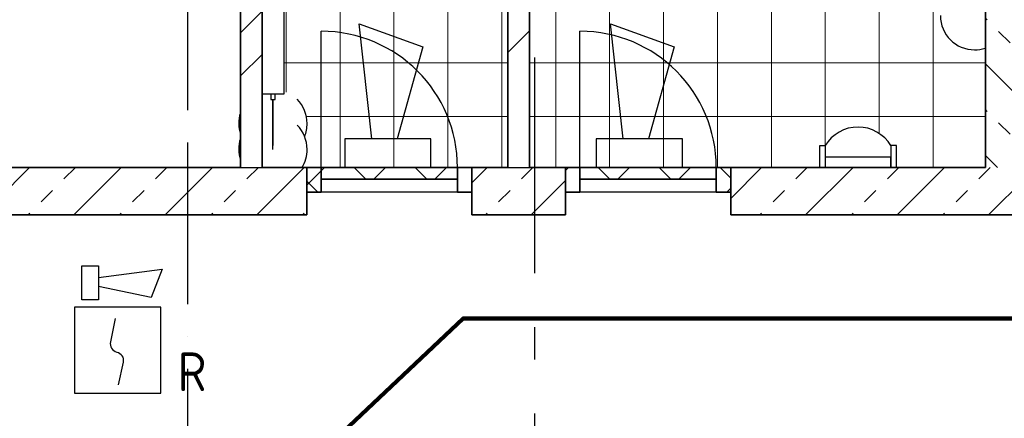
# Model space of a CAD drawing. Header units: millimetres. Extents: x -285236 to 84130, y -470 to 79511.
# Tile 165 of 192: x 4241 to 8806, y 49890 to 51738. Entities that reach past the tile are written whole.
import ezdxf
from ezdxf.enums import TextEntityAlignment as Align

# ---------------------------------------------------------------- set-up
doc = ezdxf.new("R2010")
doc.units = ezdxf.units.MM
doc.linetypes.add('NLRS_stramien', pattern=[1650, 1000, -250, 150, -250])
doc.linetypes.add('SW_doorsnedelijn', pattern=[1950, 750, -150, 0, -150, 750, -150])
doc.layers.add('EL6511--', color=3, linetype='Continuous')
doc.layers.add('XREF', color=254, linetype='Continuous')
doc.styles.add('STABICAD-018', font='ISOCP.SHX', dxfattribs={"height": 180})
pattern_1 = [(0, (-29773.96, 17038.63), (0, 250), []), (90, (-29773.96, 17038.63), (-250, 2e-14), [])]
pattern_2 = [(45, (-29773.96, 17038.63), (-141.42136, 141.42136), []), (135, (-29773.96, 17038.63), (-141.42136, -141.42136), [])]
pattern_3 = [(45, (-29773.96, 17038.63), (-141.42136, 141.42136), []), (135, (-29773.96, 17038.63), (-141.42136, -141.42136), [])]

# ---------------------------------------------------------------- blocks, each defined once
blk = doc.blocks.new('VB655IS2')
at = {"color": 0, "linetype": 'Continuous'}
blk.add_lwpolyline([(-1.667, 2.333), (-1.667, 3.909), (-0.89, 3.909), (-0.89, 2.333)], close=True, dxfattribs=at)
blk.add_lwpolyline([(-0.89, 3.371), (2.061, 3.756), (1.543, 2.449), (-0.89, 2.948)], dxfattribs=at)
blk = doc.blocks.new('*U137')
at = {"color": 0, "linetype": 'Continuous'}
for p, q in [((-2, 2), (-2, -2)), ((2, 2), (-2, 2)), ((2, -2), (2, 2)), ((-2, -2), (2, -2))]:
    blk.add_line(p, q, dxfattribs=at)
blk.add_lwpolyline([(-0.115, 1.468), (-0.337, 0.383, 0.399092), (-0.043, -0.089, -0.403068), (0.246, -0.559), (0.017, -1.602)], format="xyb", dxfattribs=at)
at = {"color": 0, "linetype": 'Continuous', "lineweight": 100}
blk.add_blockref('VB655IS2', (0, 0), dxfattribs=at)
at = {"color": 0, "linetype": 'Continuous', "style": 'STABICAD-018'}
for tag, p in [('CODING1', (-1.221, 12.191)), ('CODING2', (-0.947, 9.731)), ('ARTICLECODE', (0.777, 6.96)), ('FIREPROTECTION_PANEL', (0.777, 4.649)), ('FIREPROTECTION_ZONE', (0.049, 2.882)), ('FIREPROTECTION_HARDWARENUMBER', (5.423, -4.399))]:
    blk.add_attdef(tag, text='', height=1.8, dxfattribs=at).set_placement(p, align=Align.MIDDLE)
blk.add_attdef('TEXT1', (3.46, -3.379), '', height=1.8, dxfattribs=at)
blk = doc.blocks.new('VB654ASG')
at = {"color": 0, "linetype": 'Continuous'}
blk.add_lwpolyline([(-0.743, 2.333), (-1.333, 7.667), (1.619, 6.6), (0.438, 2.333)], dxfattribs=at)
blk.add_lwpolyline([(2, 1), (2, 2.333), (-2, 2.333), (-2, 1)], close=True, dxfattribs=at)
at = {"color": 0, "linetype": 'Continuous', "style": 'STABICAD-018'}
for tag, p in [('CODING1', (4.741, 13.372)), ('CODING2', (5.016, 10.912)), ('ARTICLECODE', (6.529, 8.71)), ('FIREPROTECTION_PANEL', (6.529, 6.4)), ('FIREPROTECTION_ZONE', (6.011, 4.064)), ('FIREPROTECTION_HARDWARENUMBER', (13.565, -0.707))]:
    blk.add_attdef(tag, text='', height=1.8, dxfattribs=at).set_placement(p, align=Align.MIDDLE)

msp = doc.modelspace()

# ---------------------------------------------------------------- hatches: boundary and pattern name
at = {"layer": 'XREF', "lineweight": 9}
h = msp.add_hatch(dxfattribs=at)
h.set_pattern_fill('FP_14', color=256, angle=45, style=0, pattern_type=2)
h.set_pattern_definition([(135, (8938.87, 54282.6), (-212.132, -212.132), []), (135, (8938.87, 54494.74), (-212.132, -212.132), [75, -75])])
h.paths.add_polyline_path([(8938.8696, 51052.6047), (8938.8696, 57512.6047), (8718.8696, 57512.6047), (8718.8696, 51052.6047)])
h = msp.add_hatch(dxfattribs=at)
h.set_pattern_fill('FP_111', color=256, style=0, pattern_type=2)
h.set_pattern_definition(pattern_1)
h.paths.add_polyline_path([(5573.6197, 51052.6047), (6504.8696, 51052.6047), (6504.8696, 52072.0898), (6503.5321, 52072.2659), (6465.2447, 52088.1251), (6432.3665, 52113.3534), (6407.1381, 52146.2316), (6391.2789, 52184.5191), (6385.8697, 52225.6066), (6391.2789, 52266.6941), (6407.1381, 52304.9816), (6432.3665, 52337.8598), (6465.2447, 52363.0881), (6504.8696, 52379.7195), (6504.8696, 53662.6047), (5364.8696, 53662.6047), (5364.8696, 53041.3342), (5381.4212, 53033.2512), (5397.732, 53019.7097), (5410.3802, 53002.6967), (5418.6489, 52983.1763), (5422.0696, 52962.2546), (5422.0696, 52617.9709), (5455.9572, 52613.5096), (5494.2447, 52597.6504), (5527.1229, 52572.422), (5552.7402, 52538.6047), (5568.5181, 52498.9188), (5573.6197, 52460.1688), (5568.2104, 52419.0813), (5560.3766, 52400.1688), (5568.2104, 52381.2563), (5573.6197, 52340.1688), (5568.2104, 52299.0813), (5552.3512, 52260.7938), (5527.1229, 52227.9156), (5494.2447, 52202.6873), (5464.8697, 52190.5198), (5464.8697, 51406.5827), (5494.2447, 51394.4151), (5527.1229, 51369.1868), (5552.3512, 51336.3086), (5568.5181, 51295.6836), (5573.6197, 51256.9336), (5568.2104, 51215.8461), (5560.3766, 51196.9336), (5568.2104, 51178.0211), (5573.6197, 51136.9336), (5568.2104, 51095.8461), (5552.3512, 51057.5586), (5548.5499, 51052.6047), (5571.8696, 51052.6047)])
h.paths.add_polyline_path([(8306.4268, 51052.6047), (8718.8696, 51052.6047), (8718.8696, 51607.5119), (8709.9572, 51603.8203), (8668.8697, 51598.411), (8627.7821, 51603.8203), (8589.4947, 51619.6795), (8556.6165, 51644.9078), (8531.3881, 51677.786), (8515.5289, 51716.0735), (8510.1197, 51757.161), (8515.5289, 51798.2485), (8523.3627, 51817.161), (8515.5289, 51836.0735), (8510.1197, 51877.161), (8515.5289, 51918.2485), (8531.3881, 51956.536), (8556.6165, 51989.4142), (8589.4947, 52014.6425), (8618.8697, 52026.81), (8618.8697, 52810.7472), (8589.4947, 52822.9147), (8556.6165, 52848.143), (8531.3881, 52881.0212), (8515.5289, 52919.3087), (8510.1197, 52960.3962), (8515.5289, 53001.4837), (8523.3627, 53020.3962), (8515.468, 53039.7712), (8510.1197, 53080.3962), (8515.5289, 53121.4837), (8531.3881, 53159.7712), (8556.6165, 53192.6494), (8589.4947, 53217.8777), (8627.7821, 53233.7369), (8668.8697, 53239.1462), (8709.9572, 53233.7369), (8718.8696, 53230.0453), (8718.8696, 53662.6047), (6604.8696, 53662.6047), (6604.8696, 52782.6047), (6609.8697, 52782.6047), (6609.8697, 52702.6047), (6604.8697, 52702.6047), (6604.8696, 52418.1047), (6607.0334, 52434.5397), (6613.377, 52449.8547), (6623.4684, 52463.006), (6636.6196, 52473.0973), (6651.9346, 52479.441), (6668.3696, 52481.6047), (6983.8826, 52481.6047), (7002.3719, 52477.554), (7021.4212, 52468.2512), (7037.732, 52454.7097), (7050.3802, 52437.6967), (7058.6489, 52418.1763), (7062.0696, 52397.2546), (7062.0696, 52057.9547), (7058.6489, 52037.0331), (7050.3802, 52017.5127), (7037.732, 52000.4997), (7021.4212, 51986.9581), (7002.3719, 51977.6554), (6981.6635, 51973.1185), (6960.4696, 51973.6047), (6668.3696, 51973.6047), (6651.9346, 51975.7684), (6636.6196, 51982.1121), (6623.4684, 51992.2034), (6613.377, 52005.3547), (6607.0334, 52020.6697), (6604.8696, 52037.1047), (6604.8696, 51052.6047), (7950.3125, 51052.6047), (7950.3125, 51154.2047), (7975.7125, 51154.2047), (8004.0499, 51189.9866), (8040.5632, 51217.375), (8082.8463, 51234.565), (8128.1125, 51240.4237), (8173.3787, 51234.565), (8215.6617, 51217.375), (8252.1751, 51189.9866), (8280.5125, 51154.2047), (8306.4268, 51154.2047)])
h.paths.add_polyline_path([(5364.8696, 53762.6047), (5534.8696, 53762.6047), (5534.8696, 53776.6047), (6334.8696, 53776.6047), (6334.8696, 53762.6047), (6504.8696, 53762.6047), (6504.8696, 54862.6047), (6116.7818, 54862.5058), (6122.595, 54858.0129), (6122.7268, 54856.8872), (6121.8435, 54736.721), (6118.02, 54727.7745), (6113.3527, 54721.9187), (6112.5477, 54721.0336), (6112.5477, 54663.2845), (6115.6616, 54654.3696), (6115.6616, 54369.1976), (6111.502, 54335.3858), (6099.2714, 54303.5904), (6079.699, 54275.7074), (6053.952, 54253.3996), (6023.566, 54237.9975), (5990.3529, 54230.4194), (5879.6135, 54230.4194), (5846.3791, 54238.0195), (5815.9781, 54253.4491), (5790.224, 54275.7877), (5770.6529, 54303.7029), (5758.4321, 54335.5297), (5754.2906, 54369.3696), (5754.6609, 54658.4071), (5757.5494, 54665.948), (5757.4433, 54721.9187), (5753.0129, 54726.6699), (5749.7331, 54732.2052), (5747.764, 54737.8334), (5747.0126, 54744.5076), (5747.9666, 54859.6047), (5752.9916, 54862.6047), (5584.3034, 54862.6047), (5598.0494, 54844.6905), (5613.9086, 54806.4031), (5619.3179, 54765.3155), (5613.9086, 54724.228), (5598.0494, 54685.9405), (5572.8211, 54653.0623), (5539.9429, 54627.834), (5501.6554, 54611.9748), (5460.5679, 54606.5655), (5419.4803, 54611.9748), (5381.1929, 54627.834), (5364.8696, 54640.3593), (5364.8696, 54122.9948)])
h.paths.add_polyline_path([(7508.3696, 53762.6047), (7611.8696, 53762.6047), (7611.8696, 54862.6047), (7290.2818, 54862.5058), (7296.095, 54858.0129), (7296.2268, 54856.8872), (7295.3435, 54736.721), (7291.52, 54727.7745), (7286.8527, 54721.9187), (7286.0477, 54721.0336), (7286.0477, 54663.2845), (7289.1616, 54654.3696), (7289.1616, 54369.1976), (7285.002, 54335.3858), (7272.7714, 54303.5904), (7253.199, 54275.7074), (7227.452, 54253.3996), (7197.066, 54237.9975), (7163.8529, 54230.4194), (7053.1135, 54230.4194), (7019.8791, 54238.0195), (6989.4781, 54253.4491), (6963.724, 54275.7877), (6944.1529, 54303.7029), (6931.9321, 54335.5297), (6927.7906, 54369.3696), (6928.1609, 54658.4071), (6931.0494, 54665.948), (6930.9433, 54721.9187), (6926.5129, 54726.6699), (6923.2331, 54732.2052), (6921.264, 54737.8334), (6920.5126, 54744.5076), (6921.4666, 54859.6047), (6926.4916, 54862.6047), (6604.8696, 54862.6047), (6604.8696, 53762.6047), (6708.3696, 53762.6047), (6708.3696, 53776.6047), (7508.3696, 53776.6047)])
h.paths.add_polyline_path([(7711.8696, 53762.6047), (7815.3696, 53762.6047), (7815.3696, 53776.6047), (8615.3696, 53776.6047), (8615.3696, 53762.6047), (8718.8696, 53762.6047), (8718.8696, 54862.6047), (8397.2818, 54862.5058), (8403.095, 54858.0129), (8403.2268, 54856.8872), (8402.3435, 54736.721), (8398.52, 54727.7745), (8393.8527, 54721.9187), (8393.0477, 54721.0336), (8393.0477, 54663.2845), (8396.1616, 54654.3696), (8396.1616, 54369.1976), (8392.002, 54335.3858), (8379.7714, 54303.5904), (8360.199, 54275.7074), (8334.452, 54253.3996), (8304.066, 54237.9975), (8270.8529, 54230.4194), (8160.1135, 54230.4194), (8126.8791, 54238.0195), (8096.4781, 54253.4491), (8070.724, 54275.7877), (8051.1529, 54303.7029), (8038.9321, 54335.5297), (8034.7906, 54369.3696), (8035.1609, 54658.4071), (8038.0494, 54665.948), (8037.9433, 54721.9187), (8033.5129, 54726.6699), (8030.2331, 54732.2052), (8028.264, 54737.8334), (8027.5126, 54744.5076), (8028.4666, 54859.6047), (8033.4916, 54862.6047), (7711.8696, 54862.6047), (7711.8696, 53776.6047)])
h = msp.add_hatch(dxfattribs=at)
h.set_pattern_fill('FP_111', color=256, style=0, pattern_type=2)
h.set_pattern_definition(pattern_1)
h.paths.add_polyline_path([(5573.6197, 51052.6047), (6504.8696, 51052.6047), (6504.8696, 52072.0898), (6503.5321, 52072.2659), (6465.2447, 52088.1251), (6432.3665, 52113.3534), (6407.1381, 52146.2316), (6391.2789, 52184.5191), (6385.8697, 52225.6066), (6391.2789, 52266.6941), (6407.1381, 52304.9816), (6432.3665, 52337.8598), (6465.2447, 52363.0881), (6504.8696, 52379.7195), (6504.8696, 53662.6047), (5364.8696, 53662.6047), (5364.8696, 53041.3342), (5381.4212, 53033.2512), (5397.732, 53019.7097), (5410.3802, 53002.6967), (5418.6489, 52983.1763), (5422.0696, 52962.2546), (5422.0696, 52617.9709), (5455.9572, 52613.5096), (5494.2447, 52597.6504), (5527.1229, 52572.422), (5552.7402, 52538.6047), (5568.5181, 52498.9188), (5573.6197, 52460.1688), (5568.2104, 52419.0813), (5560.3766, 52400.1688), (5568.2104, 52381.2563), (5573.6197, 52340.1688), (5568.2104, 52299.0813), (5552.3512, 52260.7938), (5527.1229, 52227.9156), (5494.2447, 52202.6873), (5464.8697, 52190.5198), (5464.8697, 51406.5827), (5494.2447, 51394.4151), (5527.1229, 51369.1868), (5552.3512, 51336.3086), (5568.5181, 51295.6836), (5573.6197, 51256.9336), (5568.2104, 51215.8461), (5560.3766, 51196.9336), (5568.2104, 51178.0211), (5573.6197, 51136.9336), (5568.2104, 51095.8461), (5552.3512, 51057.5586), (5548.5499, 51052.6047), (5571.8696, 51052.6047)])
h.paths.add_polyline_path([(8306.4268, 51052.6047), (8718.8696, 51052.6047), (8718.8696, 51607.5119), (8709.9572, 51603.8203), (8668.8697, 51598.411), (8627.7821, 51603.8203), (8589.4947, 51619.6795), (8556.6165, 51644.9078), (8531.3881, 51677.786), (8515.5289, 51716.0735), (8510.1197, 51757.161), (8515.5289, 51798.2485), (8523.3627, 51817.161), (8515.5289, 51836.0735), (8510.1197, 51877.161), (8515.5289, 51918.2485), (8531.3881, 51956.536), (8556.6165, 51989.4142), (8589.4947, 52014.6425), (8618.8697, 52026.81), (8618.8697, 52810.7472), (8589.4947, 52822.9147), (8556.6165, 52848.143), (8531.3881, 52881.0212), (8515.5289, 52919.3087), (8510.1197, 52960.3962), (8515.5289, 53001.4837), (8523.3627, 53020.3962), (8515.468, 53039.7712), (8510.1197, 53080.3962), (8515.5289, 53121.4837), (8531.3881, 53159.7712), (8556.6165, 53192.6494), (8589.4947, 53217.8777), (8627.7821, 53233.7369), (8668.8697, 53239.1462), (8709.9572, 53233.7369), (8718.8696, 53230.0453), (8718.8696, 53662.6047), (6604.8696, 53662.6047), (6604.8696, 52782.6047), (6609.8697, 52782.6047), (6609.8697, 52702.6047), (6604.8697, 52702.6047), (6604.8696, 52418.1047), (6607.0334, 52434.5397), (6613.377, 52449.8547), (6623.4684, 52463.006), (6636.6196, 52473.0973), (6651.9346, 52479.441), (6668.3696, 52481.6047), (6983.8826, 52481.6047), (7002.3719, 52477.554), (7021.4212, 52468.2512), (7037.732, 52454.7097), (7050.3802, 52437.6967), (7058.6489, 52418.1763), (7062.0696, 52397.2546), (7062.0696, 52057.9547), (7058.6489, 52037.0331), (7050.3802, 52017.5127), (7037.732, 52000.4997), (7021.4212, 51986.9581), (7002.3719, 51977.6554), (6981.6635, 51973.1185), (6960.4696, 51973.6047), (6668.3696, 51973.6047), (6651.9346, 51975.7684), (6636.6196, 51982.1121), (6623.4684, 51992.2034), (6613.377, 52005.3547), (6607.0334, 52020.6697), (6604.8696, 52037.1047), (6604.8696, 51052.6047), (7950.3125, 51052.6047), (7950.3125, 51154.2047), (7975.7125, 51154.2047), (8004.0499, 51189.9866), (8040.5632, 51217.375), (8082.8463, 51234.565), (8128.1125, 51240.4237), (8173.3787, 51234.565), (8215.6617, 51217.375), (8252.1751, 51189.9866), (8280.5125, 51154.2047), (8306.4268, 51154.2047)])
h.paths.add_polyline_path([(5364.8696, 53762.6047), (5534.8696, 53762.6047), (5534.8696, 53776.6047), (6334.8696, 53776.6047), (6334.8696, 53762.6047), (6504.8696, 53762.6047), (6504.8696, 54862.6047), (6116.7818, 54862.5058), (6122.595, 54858.0129), (6122.7268, 54856.8872), (6121.8435, 54736.721), (6118.02, 54727.7745), (6113.3527, 54721.9187), (6112.5477, 54721.0336), (6112.5477, 54663.2845), (6115.6616, 54654.3696), (6115.6616, 54369.1976), (6111.502, 54335.3858), (6099.2714, 54303.5904), (6079.699, 54275.7074), (6053.952, 54253.3996), (6023.566, 54237.9975), (5990.3529, 54230.4194), (5879.6135, 54230.4194), (5846.3791, 54238.0195), (5815.9781, 54253.4491), (5790.224, 54275.7877), (5770.6529, 54303.7029), (5758.4321, 54335.5297), (5754.2906, 54369.3696), (5754.6609, 54658.4071), (5757.5494, 54665.948), (5757.4433, 54721.9187), (5753.0129, 54726.6699), (5749.7331, 54732.2052), (5747.764, 54737.8334), (5747.0126, 54744.5076), (5747.9666, 54859.6047), (5752.9916, 54862.6047), (5584.3034, 54862.6047), (5598.0494, 54844.6905), (5613.9086, 54806.4031), (5619.3179, 54765.3155), (5613.9086, 54724.228), (5598.0494, 54685.9405), (5572.8211, 54653.0623), (5539.9429, 54627.834), (5501.6554, 54611.9748), (5460.5679, 54606.5655), (5419.4803, 54611.9748), (5381.1929, 54627.834), (5364.8696, 54640.3593), (5364.8696, 54122.9948)])
h.paths.add_polyline_path([(7508.3696, 53762.6047), (7611.8696, 53762.6047), (7611.8696, 54862.6047), (7290.2818, 54862.5058), (7296.095, 54858.0129), (7296.2268, 54856.8872), (7295.3435, 54736.721), (7291.52, 54727.7745), (7286.8527, 54721.9187), (7286.0477, 54721.0336), (7286.0477, 54663.2845), (7289.1616, 54654.3696), (7289.1616, 54369.1976), (7285.002, 54335.3858), (7272.7714, 54303.5904), (7253.199, 54275.7074), (7227.452, 54253.3996), (7197.066, 54237.9975), (7163.8529, 54230.4194), (7053.1135, 54230.4194), (7019.8791, 54238.0195), (6989.4781, 54253.4491), (6963.724, 54275.7877), (6944.1529, 54303.7029), (6931.9321, 54335.5297), (6927.7906, 54369.3696), (6928.1609, 54658.4071), (6931.0494, 54665.948), (6930.9433, 54721.9187), (6926.5129, 54726.6699), (6923.2331, 54732.2052), (6921.264, 54737.8334), (6920.5126, 54744.5076), (6921.4666, 54859.6047), (6926.4916, 54862.6047), (6604.8696, 54862.6047), (6604.8696, 53762.6047), (6708.3696, 53762.6047), (6708.3696, 53776.6047), (7508.3696, 53776.6047)])
h.paths.add_polyline_path([(7711.8696, 53762.6047), (7815.3696, 53762.6047), (7815.3696, 53776.6047), (8615.3696, 53776.6047), (8615.3696, 53762.6047), (8718.8696, 53762.6047), (8718.8696, 54862.6047), (8397.2818, 54862.5058), (8403.095, 54858.0129), (8403.2268, 54856.8872), (8402.3435, 54736.721), (8398.52, 54727.7745), (8393.8527, 54721.9187), (8393.0477, 54721.0336), (8393.0477, 54663.2845), (8396.1616, 54654.3696), (8396.1616, 54369.1976), (8392.002, 54335.3858), (8379.7714, 54303.5904), (8360.199, 54275.7074), (8334.452, 54253.3996), (8304.066, 54237.9975), (8270.8529, 54230.4194), (8160.1135, 54230.4194), (8126.8791, 54238.0195), (8096.4781, 54253.4491), (8070.724, 54275.7877), (8051.1529, 54303.7029), (8038.9321, 54335.5297), (8034.7906, 54369.3696), (8035.1609, 54658.4071), (8038.0494, 54665.948), (8037.9433, 54721.9187), (8033.5129, 54726.6699), (8030.2331, 54732.2052), (8028.264, 54737.8334), (8027.5126, 54744.5076), (8028.4666, 54859.6047), (8033.4916, 54862.6047), (7711.8696, 54862.6047), (7711.8696, 53776.6047)])
h = msp.add_hatch(dxfattribs=at)
h.set_pattern_fill('FP_6', color=256, angle=45, style=0, pattern_type=2)
h.set_pattern_definition([(45, (-29374, 17038.6), (-565.685, 565.685), []), (45, (-29174, 17038.6), (-565.685, 565.685), [])])
h.paths.add_polyline_path([(6557.8748, 51052.6047), (6604.8696, 51052.6047), (6604.8696, 54862.6047), (6504.8696, 54862.6047), (6504.8696, 51052.6047)])
h = msp.add_hatch(dxfattribs=at)
h.set_pattern_fill('FP_6', color=256, angle=45, style=0, pattern_type=2)
h.set_pattern_definition([(45, (-29374, 17038.6), (-565.685, 565.685), []), (45, (-29174, 17038.6), (-565.685, 565.685), [])])
h.paths.add_polyline_path([(5264.8696, 51052.6047), (5364.8696, 51052.6047), (5364.8696, 52367.6047), (5264.8696, 52367.6047), (5264.8696, 51173.5931)])
h = msp.add_hatch(dxfattribs=at)
h.set_pattern_fill('FP_11', color=256, angle=-315, style=0, pattern_type=2)
h.set_pattern_definition([(225, (6832.37, 51052.6), (212.132, -212.132), []), (225, (6620.24, 51052.6), (212.132, -212.132), [75, -75])])
h.paths.add_polyline_path([(13035.8696, 50832.6047), (13035.8696, 51052.6047), (12543.8696, 51052.6047), (12543.8696, 50832.6047), (12820.1829, 50832.6047)])
h.paths.add_polyline_path([(7537.8696, 50832.6047), (9842.8696, 50832.6047), (9842.8696, 51052.6047), (7537.8696, 51052.6047)])
h.paths.add_polyline_path([(11777.8696, 50832.6047), (11777.8696, 51052.6047), (10608.8696, 51052.6047), (10608.8696, 50832.6047), (11567.7213, 50832.6047)])
h.paths.add_polyline_path([(6771.8696, 50832.6047), (6771.8696, 51052.6047), (6337.8696, 51052.6047), (6337.8696, 50832.6047), (6604.8696, 50832.6047)])
h.paths.add_polyline_path([(713.0539, 50832.6047), (5571.8696, 50832.6047), (5571.8696, 51052.6047), (628.8696, 51052.6047), (628.8696, 50832.6047)])
h = msp.add_hatch(dxfattribs=at)
h.set_pattern_fill('FP_228', color=256, angle=180, style=0, pattern_type=2)
h.set_pattern_definition(pattern_3)
h.paths.add_polyline_path([(5573.6197, 50938.6047), (5638.8696, 50938.6047), (5638.8696, 51052.6047), (5571.8696, 51052.6047), (5571.8696, 50938.6047)])
h.paths.add_polyline_path([(6270.8696, 50938.6047), (6337.8696, 50938.6047), (6337.8696, 51052.6047), (6270.8696, 51052.6047), (6270.8696, 50998.6047)])
h = msp.add_hatch(dxfattribs=at)
h.set_pattern_fill('FP_228', color=256, angle=180, style=0, pattern_type=2)
h.set_pattern_definition(pattern_3)
h.paths.add_polyline_path([(5722.9004, 50998.6047), (6270.8696, 50998.6047), (6270.8696, 51052.6047), (5638.8696, 51052.6047), (5638.8696, 50998.6047)])
h = msp.add_hatch(dxfattribs=at)
h.set_pattern_fill('FP_155', color=256, angle=180, style=0, pattern_type=2)
h.set_pattern_definition(pattern_2)
h.paths.add_polyline_path([(7470.8696, 50938.6047), (7537.8696, 50938.6047), (7537.8696, 51052.6047), (7470.8696, 51052.6047), (7470.8696, 50998.6047)])
h.paths.add_polyline_path([(6838.8696, 50938.6047), (6838.8696, 51052.6047), (6771.8696, 51052.6047), (6771.8696, 50938.6047)])
h = msp.add_hatch(dxfattribs=at)
h.set_pattern_fill('FP_155', color=256, angle=180, style=0, pattern_type=2)
h.set_pattern_definition(pattern_2)
h.paths.add_polyline_path([(7470.8696, 50998.6047), (7470.8696, 51052.6047), (6838.8696, 51052.6047), (6838.8696, 50998.6047)])

# ---------------------------------------------------------------- linework, layer by layer
at = {"layer": 'EL6511--', "linetype": 'Continuous', "lineweight": 100}
msp.add_lwpolyline([(24669.8696, 55623.864), (18544.1154, 55623.864), (18544.1154, 50353.0313), (6297.3596, 50353.0313), (5601.16, 49695.1869), (-3912.7375, 49695.1869), (-3912.7375, 39290.622), (-16151.1579, 39290.622), (-16151.1579, 20422.266), (-16572.1304, 20422.266)], dxfattribs=at)
at = {"layer": 'XREF', "linetype": 'SW_doorsnedelijn'}
msp.add_line((5018.9134, 78470.2365), (5018.9134, 9889.9349), dxfattribs=at)
at = {"layer": 'XREF', "linetype": 'NLRS_stramien'}
msp.add_line((6627.8696, 77962.7572), (6627.8696, 8370.0218), dxfattribs=at)
at = {"layer": 'XREF', "lineweight": 35}
for p, q in [((6504.8696, 53662.6047), (6504.8696, 51052.6047)), ((6604.8696, 51052.6047), (6604.8696, 53662.6047)), ((8718.8696, 53662.6047), (8718.8696, 51052.6047)), ((5364.8696, 51052.6047), (5364.8696, 52467.6047)), ((5264.8696, 52367.6047), (5264.8696, 51052.6047)), ((5264.8696, 51052.6047), (628.8696, 51052.6047)), ((5571.8696, 51052.6047), (5364.8696, 51052.6047)), ((5571.8696, 50832.6047), (5571.8696, 51052.6047)), ((5571.8696, 51052.6047), (5638.8696, 51052.6047)), ((5571.8696, 50938.6047), (5571.8696, 51052.6047)), ((5638.8696, 51052.6047), (5638.8696, 50938.6047)), ((5638.8696, 50998.6047), (5638.8696, 51052.6047)), ((5638.8696, 51052.6047), (6270.8696, 51052.6047)), ((6270.8696, 51052.6047), (6337.8696, 51052.6047)), ((6270.8696, 50938.6047), (6270.8696, 51052.6047)), ((6270.8696, 51052.6047), (6270.8696, 50998.6047)), ((6504.8696, 51052.6047), (6337.8696, 51052.6047)), ((6337.8696, 51052.6047), (6337.8696, 50832.6047)), ((6337.8696, 51052.6047), (6337.8696, 50938.6047)), ((6771.8696, 51052.6047), (6604.8696, 51052.6047)), ((6771.8696, 50832.6047), (6771.8696, 51052.6047)), ((6771.8696, 51052.6047), (6838.8696, 51052.6047)), ((6771.8696, 50938.6047), (6771.8696, 51052.6047)), ((6838.8696, 51052.6047), (6838.8696, 50938.6047)), ((6838.8696, 50998.6047), (6838.8696, 51052.6047)), ((6838.8696, 51052.6047), (7470.8696, 51052.6047)), ((7470.8696, 51052.6047), (7537.8696, 51052.6047)), ((7470.8696, 50938.6047), (7470.8696, 51052.6047)), ((7470.8696, 51052.6047), (7470.8696, 50998.6047)), ((8718.8696, 51052.6047), (7537.8696, 51052.6047)), ((7537.8696, 51052.6047), (7537.8696, 50832.6047)), ((7537.8696, 51052.6047), (7537.8696, 50938.6047)), ((6270.8696, 50998.6047), (5638.8696, 50998.6047)), ((7470.8696, 50998.6047), (6838.8696, 50998.6047)), ((5638.8696, 50938.6047), (5571.8696, 50938.6047)), ((6337.8696, 50938.6047), (6270.8696, 50938.6047)), ((6838.8696, 50938.6047), (6771.8696, 50938.6047)), ((7537.8696, 50938.6047), (7470.8696, 50938.6047)), ((408.8696, 50832.6047), (5571.8696, 50832.6047)), ((6337.8696, 50832.6047), (6771.8696, 50832.6047)), ((7537.8696, 50832.6047), (9842.8696, 50832.6047))]:
    msp.add_line(p, q, dxfattribs=at)
at = {"layer": 'XREF'}
for p, q in [((5464.8697, 52192.4081), (5464.8697, 51392.4081)), ((5638.8696, 51052.6047), (5638.8696, 51684.6047)), ((6838.8696, 51052.6047), (6838.8696, 51684.6047)), ((5464.8697, 51392.4081), (5364.8697, 51392.4081)), ((5404.8697, 51392.4081), (5404.8697, 51367.4081)), ((5404.8697, 51367.4081), (5424.8697, 51367.4081)), ((5414.8697, 51295.6836), (5414.8697, 51367.4081)), ((5414.8697, 51295.6836), (5414.8697, 51367.4081)), ((5414.8697, 51367.4081), (5414.8697, 51154.3961)), ((5424.8697, 51367.4081), (5424.8697, 51392.4081)), ((5414.8697, 51136.9336), (5414.8697, 51295.6836)), ((7950.3125, 51154.2047), (7975.7125, 51154.2047)), ((7950.3125, 51052.6047), (7950.3125, 51154.2047)), ((7975.7125, 51154.2047), (7975.7125, 51052.6047)), ((8280.5125, 51154.2047), (8280.5125, 51052.6047)), ((8306.4268, 51154.2047), (8280.5125, 51154.2047)), ((8306.4268, 51052.6047), (8306.4268, 51154.2047)), ((7975.7125, 51100.2297), (7975.7125, 51052.6047)), ((8280.5125, 51100.2297), (7975.7125, 51100.2297)), ((8280.5125, 51052.6047), (8280.5125, 51100.2297)), ((6270.8696, 50938.6047), (5638.8696, 50938.6047)), ((7470.8696, 50938.6047), (6838.8696, 50938.6047))]:
    msp.add_line(p, q, dxfattribs=at)
at = {"layer": 'XREF', "lineweight": 25}
for p, q in [((5264.8696, 51052.6047), (5364.8696, 51052.6047)), ((6504.8696, 51052.6047), (6604.8696, 51052.6047))]:
    msp.add_line(p, q, dxfattribs=at)
at = {"layer": 'XREF'}
for centre, radius, start, end in [((8668.8697, 51757.161), 158.75, 180, 270), ((5638.8696, 51052.6047), 632, 0, 90), ((6838.8696, 51052.6047), 632, 0, 90), ((8668.8697, 51757.161), 158.75, 270, 288), ((5414.8697, 51256.9336), 158.75, 0, 45), ((5414.8697, 51256.9336), 158.75, 161.840269, 180), ((5414.8697, 51256.9336), 158.75, 180, 198.7824764), ((5414.8697, 51136.9336), 158.75, 0, 45), ((5414.8697, 51256.9336), 158.75, 337.5940624, 0), ((8128.1125, 51062.6237), 177.8, 31.0027191, 148.9972809), ((5414.8697, 51136.9336), 158.75, 161.840269, 180), ((5414.8697, 51136.9336), 158.75, 180, 198.7824764), ((5414.8697, 51136.9336), 158.75, 327.6533221, 0)]:
    msp.add_arc(centre, radius, start, end, dxfattribs=at)

# ---------------------------------------------------------------- block references
at = {"layer": 'EL6511--', "linetype": 'Continuous', "lineweight": 100, "xscale": 100, "yscale": 100, "zscale": 100}
for p in [(5947.8452, 50952.6047), (7113.4258, 50952.6047)]:
    msp.add_blockref('VB654ASG', p, dxfattribs=at)
at = {"layer": 'EL6511--', "linetype": 'Continuous', "lineweight": 100}
ref = msp.add_blockref('*U137', (4695.3728, 50205.7252), dxfattribs=dict(at, xscale=100, yscale=100, zscale=100))
ref.add_attrib('TEXT1', 'R', (4973.3728, 50015.7252), dxfattribs={"layer": '0', "color": 1, "linetype": 'Continuous', "lineweight": 100, "height": 180, "style": 'STABICAD-018'})

doc.saveas('drawing.dxf')
